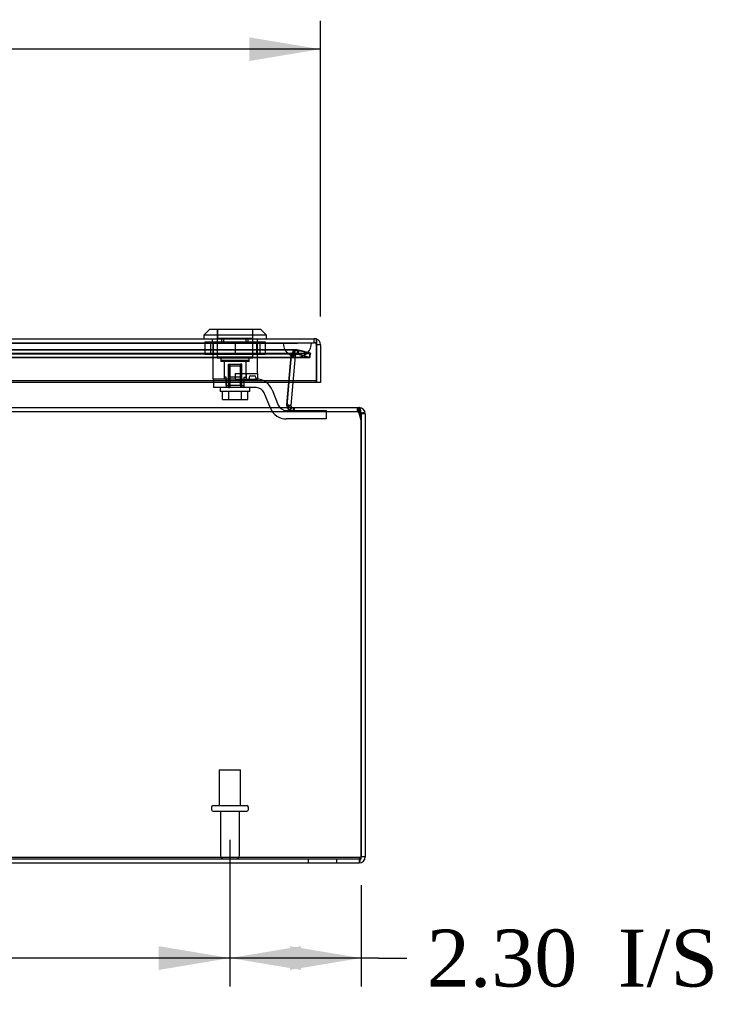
# Model space of a CAD drawing. Header units: inches. Extents: x 1 to 240, y -1 to 159.
# Tile 10 of 24: x 84 to 96, y 23 to 40. Entities that reach past the tile are written whole.
import ezdxf
from ezdxf.enums import TextEntityAlignment as Align
from ezdxf.lldxf.tags import DXFTag

# ---------------------------------------------------------------- set-up
doc = ezdxf.new("R2010")
doc.units = ezdxf.units.IN
doc.header["$MEASUREMENT"] = 0
for name, color, linetype in [('COM70220', 7, 'Continuous'), ('COM70706-7', 7, 'Continuous'), ('COM70709-4', 7, 'Continuous'), ('COM70712-7', 7, 'Continuous'), ('Default', 7, 'Continuous'), ('LOK10031', 7, 'Continuous'), ('LOK10031_CAM', 7, 'Continuous'), ('LOK10031_INSERT', 7, 'Continuous'), ('LOK10031_NUT', 7, 'Continuous'), ('LOK10031_SC', 7, 'Continuous'), ('STD26089', 7, 'Continuous')]:
    doc.layers.add(name, color=color, linetype=linetype)
doc.styles.add('SEACAD_Times_New_Roman', font='times.ttf')
tags = doc.linetypes.add('HIDDEN2', pattern=[0.1875, 0.125, -0.0625]).pattern_tags.tags
tags[6:7] = [DXFTag(74, 4), DXFTag(75, 0), DXFTag(340, '0'), DXFTag(46, 0.0), DXFTag(50, 0.0), DXFTag(44, 0.0), DXFTag(45, 0.0)]
tags[4:5] = [DXFTag(74, 4), DXFTag(75, 0), DXFTag(340, '0'), DXFTag(46, 0.0), DXFTag(50, 0.0), DXFTag(44, 0.0), DXFTag(45, 0.0)]
doc.dimstyles.new('HAMMOND_(STH_-_240x160)', dxfattribs={"dimtxt": 1, "dimasz": 1.25, "dimexe": 0.5, "dimexo": 0.5, "dimgap": 0.25, "dimtad": 0, "dimtih": 1, "dimtoh": 1, "dimzin": 0, "dimdsep": 46, "dimtxsty": 'SEACAD_Times_New_Roman', "dimblk1": '_SE_FILLED', "dimblk2": '_SE_FILLED', "dimsah": 1, "dimcen": 0.5, "dimadec": 0, "dimazin": 0, "dimtfac": 0.8, "dimtofl": 0, "dimtmove": 0, "dimatfit": 3, "dimfxl": 1, "dimtolj": 1, "dimtzin": 0, "dimarcsym": 0})

# ---------------------------------------------------------------- blocks, each defined once
blk = doc.blocks.new('SE4')
at = {"layer": 'COM70220', "color": 7, "linetype": 'HIDDEN2'}
for p, q in [((67.406, 34.468), (88.525, 34.468)), ((67.406, 34.467), (88.525, 34.467)), ((67.406, 34.465), (88.525, 34.465)), ((88.525, 34.468), (89.024, 34.468)), ((88.525, 34.467), (89.024, 34.467)), ((88.525, 34.465), (88.775, 34.465)), ((88.526, 34.468), (88.526, 34.467)), ((88.526, 34.467), (88.775, 34.465)), ((88.775, 34.465), (89.024, 34.467)), ((89.024, 34.467), (89.024, 34.468)), ((67.406, 34.219), (88.525, 34.219)), ((88.525, 34.219), (88.775, 34.219))]:
    blk.add_line(p, q, dxfattribs=at)
blk.add_arc((88.775, 34.469), 0.25, 180, 0, dxfattribs=at)
at = {"layer": 'COM70706-7', "color": 7, "linetype": 'HIDDEN2'}
for p, q in [((66.943, 34.286), (88.989, 34.286)), ((88.775, 34.344), (67.157, 34.344)), ((88.775, 34.272), (67.157, 34.272)), ((88.74, 34.245), (88.67, 34.262)), ((88.755, 34.266), (88.715, 34.326)), ((88.775, 34.272), (88.775, 34.344)), ((88.775, 34.344), (88.803, 34.341)), ((88.775, 34.272), (88.775, 34.344)), ((88.784, 34.341), (88.775, 34.344)), ((88.775, 34.272), (88.785, 34.271)), ((88.784, 34.271), (88.775, 34.272)), ((88.784, 34.341), (88.989, 34.286)), ((88.784, 34.341), (88.784, 34.271)), ((88.784, 34.271), (88.989, 34.216)), ((88.803, 34.341), (88.785, 34.271)), ((89.008, 34.286), (88.803, 34.341)), ((89.008, 34.286), (88.989, 34.216)), ((88.989, 34.286), (88.989, 34.216)), ((66.943, 34.216), (88.989, 34.216)), ((88.668, 34.246), (88.592, 33.377)), ((88.592, 33.377), (88.668, 34.246)), ((88.626, 33.769), (88.668, 34.24)), ((88.739, 34.24), (88.668, 34.246)), ((88.668, 34.24), (88.668, 34.246)), ((88.739, 34.24), (88.698, 33.769)), ((88.989, 34.216), (88.989, 34.216)), ((66.074, 33.259), (89.858, 33.259)), ((88.592, 33.377), (88.592, 33.377)), ((88.592, 33.37), (88.592, 33.377)), ((88.663, 33.364), (88.592, 33.359)), ((88.678, 33.339), (88.634, 33.281)), ((88.68, 33.337), (88.641, 33.277)), ((88.699, 33.331), (88.699, 33.259)), ((88.699, 33.331), (88.699, 33.259)), ((88.72, 33.331), (88.72, 33.259)), ((89.858, 33.331), (89.858, 33.259)), ((89.858, 33.331), (89.858, 33.259)), ((89.858, 33.259), (89.858, 33.259)), ((89.893, 33.233), (89.962, 33.254)), ((66.074, 25.403), (89.858, 25.403)), ((88.966, 25.403), (88.966, 25.331)), ((89.466, 25.331), (89.466, 25.403)), ((89.858, 25.403), (89.858, 25.331))]:
    blk.add_line(p, q, dxfattribs=at)
at = {"layer": 'COM70706-7', "color": 7, "linetype": 'Continuous'}
for p, q in [((88.592, 33.37), (88.626, 33.769)), ((88.698, 33.769), (88.663, 33.37)), ((66.074, 33.331), (89.858, 33.331)), ((88.663, 33.37), (88.592, 33.377)), ((89.858, 33.331), (89.858, 33.331)), ((89.966, 33.223), (89.894, 33.223)), ((89.894, 33.223), (89.894, 25.439)), ((89.894, 25.439), (89.894, 33.223)), ((89.966, 33.223), (89.966, 25.439)), ((89.966, 25.439), (89.894, 25.439)), ((66.074, 25.331), (89.858, 25.331))]:
    blk.add_line(p, q, dxfattribs=at)
at = {"layer": 'COM70706-7', "color": 7, "linetype": 'HIDDEN2'}
for centre, radius, start, end in [((88.775, 34.236), 0.108, 90, 175), ((88.775, 34.236), 0.108, 89.989, 175.011), ((88.775, 34.236), 0.036, 90, 175), ((88.699, 33.367), 0.108, 175, 270), ((88.699, 33.367), 0.108, 174.9854, 270.0146), ((89.858, 33.223), 0.036, 0, 90), ((89.858, 33.223), 0.036, 359.9988, 90.0012), ((89.858, 25.439), 0.036, 270, 335.9777)]:
    blk.add_arc(centre, radius, start, end, dxfattribs=at)
at = {"layer": 'COM70706-7', "color": 7, "linetype": 'Continuous'}
for centre, radius, start, end in [((88.699, 33.367), 0.036, 175, 270), ((89.858, 33.223), 0.108, 0, 90), ((89.858, 25.439), 0.108, 270, 360), ((89.858, 25.439), 0.036, 335.9777, 0)]:
    blk.add_arc(centre, radius, start, end, dxfattribs=at)
at = {"layer": 'COM70706-7', "color": 7, "linetype": 'HIDDEN2'}
for points, knots in [([(88.775, 34.272), (88.765, 34.272), (88.755, 34.272), (88.734, 34.27), (88.724, 34.268), (88.71, 34.265), (88.705, 34.264), (88.695, 34.261), (88.691, 34.259), (88.682, 34.255), (88.678, 34.252), (88.673, 34.248), (88.671, 34.247), (88.669, 34.243), (88.668, 34.241), (88.668, 34.24)], [0, 0, 0, 0, 0.25, 0.25, 0.5, 0.5, 0.625, 0.625, 0.75, 0.75, 0.875, 0.875, 0.9375, 0.9375, 1, 1, 1, 1]), ([(89.858, 25.403), (89.861, 25.403), (89.864, 25.404), (89.87, 25.408), (89.873, 25.411), (89.879, 25.417), (89.882, 25.421), (89.888, 25.43), (89.891, 25.435), (89.894, 25.439)], [0, 0, 0, 0, 0.25, 0.25, 0.5, 0.5, 0.75, 0.75, 1, 1, 1, 1])]:
    blk.add_open_spline(points, degree=3, knots=knots, dxfattribs=at)
at = {"layer": 'COM70706-7', "color": 7, "linetype": 'Continuous'}
for points, knots in [([(88.592, 33.37), (88.591, 33.368), (88.591, 33.366), (88.592, 33.362), (88.593, 33.36), (88.596, 33.357), (88.597, 33.355), (88.601, 33.352), (88.603, 33.351), (88.61, 33.347), (88.614, 33.345), (88.624, 33.341), (88.629, 33.34), (88.645, 33.336), (88.656, 33.334), (88.677, 33.332), (88.688, 33.331), (88.699, 33.331)], [0, 0, 0, 0, 0.0625, 0.0625, 0.125, 0.125, 0.1875, 0.1875, 0.25, 0.25, 0.375, 0.375, 0.5, 0.5, 0.75, 0.75, 1, 1, 1, 1]), ([(89.894, 33.223), (89.894, 33.225), (89.894, 33.229), (89.894, 33.235), (89.893, 33.241), (89.893, 33.246), (89.893, 33.252), (89.891, 33.263), (89.89, 33.275), (89.886, 33.29), (89.883, 33.301), (89.879, 33.312), (89.875, 33.319), (89.87, 33.326), (89.865, 33.329), (89.862, 33.331), (89.859, 33.331), (89.858, 33.331), (89.858, 33.331)], [0, 0, 0, 0, 0.033201, 0.066372, 0.099492, 0.132541, 0.16549, 0.198322, 0.327943, 0.391837, 0.517368, 0.57922, 0.701112, 0.761434, 0.881003, 0.940538, 0.970275, 1, 1, 1, 1]), ([(89.858, 25.331), (89.861, 25.331), (89.864, 25.334), (89.87, 25.345), (89.873, 25.353), (89.879, 25.373), (89.882, 25.385), (89.888, 25.411), (89.891, 25.425), (89.894, 25.439)], [0, 0, 0, 0, 0.25, 0.25, 0.5, 0.5, 0.75, 0.75, 1, 1, 1, 1])]:
    blk.add_open_spline(points, degree=3, knots=knots, dxfattribs=at)
at = {"layer": 'COM70709-4', "color": 7, "linetype": 'HIDDEN2'}
for p, q in [((66.938, 34.282), (88.994, 34.282)), ((88.768, 34.341), (67.164, 34.341)), ((88.768, 34.269), (67.164, 34.269)), ((88.782, 34.268), (88.782, 34.337)), ((88.994, 34.282), (88.782, 34.337)), ((88.994, 34.213), (88.782, 34.268)), ((88.994, 34.282), (88.994, 34.213)), ((66.938, 34.213), (88.994, 34.213)), ((88.662, 34.217), (88.596, 33.435)), ((88.662, 34.21), (88.596, 33.428)), ((88.688, 34.242), (88.662, 34.217)), ((88.688, 34.236), (88.662, 34.21)), ((88.662, 34.217), (88.662, 34.21)), ((88.688, 34.236), (88.688, 34.242)), ((88.595, 33.415), (88.595, 33.408)), ((88.596, 33.435), (88.596, 33.428)), ((88.601, 33.37), (88.601, 33.377)), ((88.722, 33.259), (88.722, 33.331)), ((89.832, 33.259), (89.832, 33.331)), ((89.842, 33.259), (89.842, 33.331)), ((89.856, 33.239), (89.856, 33.269)), ((89.856, 33.269), (89.894, 33.117)), ((89.856, 33.239), (89.894, 33.087)), ((66.038, 25.432), (89.894, 25.432)), ((89.894, 25.402), (89.894, 25.439)), ((66.038, 25.402), (89.894, 25.402))]:
    blk.add_line(p, q, dxfattribs=at)
at = {"layer": 'COM70709-4', "color": 7, "linetype": 'Continuous'}
for p, q in [((89.894, 33.117), (89.894, 33.117)), ((89.894, 33.087), (89.894, 33.087))]:
    blk.add_line(p, q, dxfattribs=at)
at = {"layer": 'COM70709-4', "color": 7, "linetype": 'HIDDEN2'}
for centre in [(88.722, 33.415), (88.722, 33.408)]:
    blk.add_ellipse(centre, major_axis=(0.128, 0), ratio=0.996195, start_param=2.985222, end_param=3.445043, dxfattribs=at)
for points, knots in [([(88.688, 34.242), (88.695, 34.258), (88.703, 34.273), (88.719, 34.3), (88.727, 34.312), (88.743, 34.33), (88.75, 34.336), (88.766, 34.342), (88.774, 34.341), (88.782, 34.337)], [0, 0, 0, 0, 0.25, 0.25, 0.5, 0.5, 0.75, 0.75, 1, 1, 1, 1]), ([(88.688, 34.236), (88.695, 34.241), (88.703, 34.246), (88.719, 34.255), (88.727, 34.259), (88.743, 34.265), (88.75, 34.267), (88.766, 34.269), (88.774, 34.269), (88.782, 34.268)], [0, 0, 0, 0, 0.25, 0.25, 0.5, 0.5, 0.75, 0.75, 1, 1, 1, 1]), ([(88.601, 33.377), (88.603, 33.364), (88.605, 33.351), (88.611, 33.328), (88.615, 33.317), (88.622, 33.299), (88.627, 33.291), (88.633, 33.283), (88.635, 33.281), (88.637, 33.279)], [0, 0, 0, 0, 0.125, 0.125, 0.25, 0.25, 0.375, 0.375, 0.4220898, 0.4220898, 0.4220898, 0.4220898]), ([(88.601, 33.37), (88.601, 33.369), (88.602, 33.367), (88.604, 33.364), (88.606, 33.36), (88.609, 33.357), (88.611, 33.354), (88.614, 33.351), (88.617, 33.349), (88.62, 33.346), (88.623, 33.344), (88.627, 33.342), (88.631, 33.34), (88.634, 33.339), (88.636, 33.338), (88.636, 33.338)], [0, 0, 0, 0, 0.0267961, 0.0539907, 0.081615, 0.1096959, 0.1382562, 0.1673152, 0.1968891, 0.226991, 0.2576264, 0.2887952, 0.3204942, 0.352717, 0.3700466, 0.3700466, 0.3700466, 0.3700466]), ([(88.698, 33.259), (88.699, 33.259), (88.701, 33.259), (88.709, 33.259), (88.716, 33.259), (88.722, 33.259)], [0.8468623, 0.8468623, 0.8468623, 0.8468623, 0.875, 0.875, 1, 1, 1, 1]), ([(89.842, 33.331), (89.844, 33.331), (89.847, 33.325), (89.851, 33.303), (89.854, 33.287), (89.856, 33.269)], [0, 0, 0, 0, 0.5, 0.5, 1, 1, 1, 1]), ([(89.842, 33.259), (89.843, 33.259), (89.844, 33.259), (89.847, 33.257), (89.848, 33.256), (89.85, 33.252), (89.851, 33.25), (89.854, 33.245), (89.855, 33.242), (89.856, 33.239)], [0, 0, 0, 0, 0.25, 0.25, 0.5, 0.5, 0.75, 0.75, 1, 1, 1, 1])]:
    blk.add_open_spline(points, degree=3, knots=knots, dxfattribs=at)
blk.add_open_spline([(88.602, 33.367), (88.602, 33.369), (88.602, 33.369), (88.602, 33.367)], degree=3, dxfattribs=at)
at = {"layer": 'COM70709-4', "color": 7, "linetype": 'Continuous'}
blk.add_open_spline([(88.699, 33.331), (88.702, 33.331), (88.71, 33.331), (88.718, 33.331), (88.722, 33.331)], degree=3, knots=[0.8330971, 0.8330971, 0.8330971, 0.8330971, 0.9054638, 1, 1, 1, 1], dxfattribs=at)
at = {"layer": 'COM70712-7', "color": 7, "linetype": 'Continuous'}
for p, q in [((66.859, 34.541), (89.073, 34.541)), ((89.109, 34.479), (89.109, 34.536)), ((89.109, 34.535), (89.109, 34.535)), ((89.109, 34.535), (89.109, 34.435)), ((89.109, 34.535), (89.109, 34.433)), ((89.109, 33.799), (89.109, 34.479)), ((89.181, 34.433), (89.109, 34.433)), ((89.109, 34.433), (89.109, 33.769)), ((89.181, 34.433), (89.181, 33.769)), ((89.109, 33.799), (66.823, 33.799)), ((89.109, 33.769), (66.823, 33.769)), ((89.109, 33.769), (89.109, 33.799)), ((89.181, 33.769), (89.109, 33.769))]:
    blk.add_line(p, q, dxfattribs=at)
at = {"layer": 'COM70712-7', "color": 7, "linetype": 'HIDDEN2'}
for p, q in [((66.859, 34.469), (89.073, 34.469)), ((87.285, 34.469), (87.285, 34.471)), ((87.482, 34.469), (87.482, 34.541)), ((87.879, 34.469), (87.879, 34.541)), ((88.076, 34.469), (88.076, 34.471)), ((89.073, 34.469), (89.073, 34.541))]:
    blk.add_line(p, q, dxfattribs=at)
at = {"layer": 'COM70712-7', "color": 7, "linetype": 'Continuous'}
for radius, start, end in [(0.108, 70.5509, 90), (0.108, 0, 70.5288), (0.036, 0, 2.6798)]:
    blk.add_arc((89.073, 34.433), radius, start, end, dxfattribs=at)
at = {"layer": 'COM70712-7', "color": 7, "linetype": 'HIDDEN2'}
blk.add_arc((89.073, 34.433), 0.036, 2.6798, 90, dxfattribs=at)
at = {"layer": 'COM70712-7', "color": 7, "linetype": 'Continuous'}
blk.add_ellipse((89.073, 34.433), major_axis=(0.119, 0), ratio=0.908294, start_param=1.263899, end_param=1.570796, dxfattribs=at)
at = {"layer": 'COM70712-7', "color": 7, "linetype": 'HIDDEN2'}
blk.add_ellipse((89.073, 34.433), major_axis=(0.0396, 0), ratio=0.908294, start_param=0.436332, end_param=1.570796, dxfattribs=at)
at = {"layer": 'LOK10031', "color": 7, "linetype": 'Continuous'}
for p, q in [((87.231, 34.701), (87.131, 34.601)), ((88.231, 34.601), (87.131, 34.601)), ((87.131, 34.601), (87.131, 34.541)), ((88.131, 34.701), (87.231, 34.701)), ((88.231, 34.601), (88.131, 34.701)), ((88.231, 34.541), (88.231, 34.601))]:
    blk.add_line(p, q, dxfattribs=at)
at = {"layer": 'LOK10031', "color": 7, "linetype": 'HIDDEN2'}
for p, q in [((87.366, 34.701), (87.366, 34.201)), ((87.996, 34.201), (87.996, 34.701)), ((87.285, 34.471), (87.285, 34.541)), ((87.45, 34.471), (87.285, 34.471)), ((87.288, 34.471), (87.288, 33.831)), ((87.45, 34.471), (87.45, 34.541)), ((87.912, 34.471), (87.45, 34.471)), ((87.912, 34.471), (87.912, 34.541)), ((88.076, 34.471), (87.912, 34.471)), ((88.073, 33.931), (88.073, 34.471)), ((88.076, 34.471), (88.076, 34.541)), ((87.996, 34.201), (87.366, 34.201)), ((87.431, 34.201), (87.431, 34.141)), ((87.931, 34.141), (87.431, 34.141)), ((87.487, 34.141), (87.487, 33.831)), ((87.874, 33.931), (87.874, 34.141)), ((87.931, 34.141), (87.931, 34.201)), ((87.681, 33.931), (88.073, 33.931)), ((87.681, 33.931), (87.681, 33.831)), ((87.874, 33.931), (87.874, 33.831)), ((88.073, 33.931), (88.073, 33.831)), ((87.681, 33.831), (87.288, 33.831)), ((88.054, 33.831), (88.073, 33.831))]:
    blk.add_line(p, q, dxfattribs=at)
at = {"layer": 'LOK10031_CAM', "color": 7, "linetype": 'HIDDEN2'}
for p, q in [((87.304, 33.831), (87.304, 33.681)), ((87.522, 33.831), (87.522, 33.681)), ((87.681, 33.831), (88.054, 33.831)), ((87.837, 33.831), (87.837, 33.681)), ((87.927, 33.861), (87.927, 33.831)), ((87.957, 33.891), (88.017, 33.891)), ((88.047, 33.861), (88.047, 33.831)), ((87.679, 33.681), (87.304, 33.681)), ((88.054, 33.681), (87.679, 33.681)), ((88.302, 33.319), (88.193, 33.588)), ((88.332, 33.644), (88.441, 33.375)), ((88.58, 33.281), (89.159, 33.281)), ((89.159, 33.281), (89.284, 33.281)), ((89.284, 33.281), (89.284, 33.131)), ((89.159, 33.131), (88.58, 33.131)), ((89.284, 33.131), (89.159, 33.131))]:
    blk.add_line(p, q, dxfattribs=at)
for centre, radius, start, end in [((87.957, 33.861), 0.03, 90, 180), ((88.017, 33.861), 0.03, 0, 90), ((88.054, 33.531), 0.3, 22.0194, 90), ((88.054, 33.531), 0.15, 22.0194, 90), ((88.58, 33.431), 0.3, 202.0194, 270), ((88.58, 33.431), 0.15, 202.0194, 270)]:
    blk.add_arc(centre, radius, start, end, dxfattribs=at)
at = {"layer": 'LOK10031_INSERT', "color": 7, "linetype": 'HIDDEN2'}
for p, q in [((87.371, 34.701), (87.371, 34.551)), ((87.991, 34.551), (87.991, 34.701)), ((87.371, 34.551), (87.368, 34.551)), ((87.368, 34.551), (87.368, 34.216)), ((87.371, 34.551), (87.991, 34.551)), ((87.993, 34.551), (87.991, 34.551)), ((87.993, 34.216), (87.993, 34.551)), ((87.993, 34.216), (87.368, 34.216)), ((87.431, 34.216), (87.431, 34.156)), ((87.931, 34.156), (87.431, 34.156)), ((87.487, 34.156), (87.487, 33.866)), ((87.563, 34.091), (87.582, 34.091)), ((87.563, 33.716), (87.563, 34.091)), ((87.582, 34.091), (87.779, 34.091)), ((87.582, 34.091), (87.582, 33.716)), ((87.779, 33.716), (87.779, 34.091)), ((87.799, 34.091), (87.779, 34.091)), ((87.799, 33.716), (87.799, 34.091)), ((87.874, 33.866), (87.874, 34.156)), ((87.931, 34.156), (87.931, 34.216)), ((87.525, 33.866), (87.487, 33.866)), ((87.525, 33.716), (87.525, 33.866)), ((87.795, 33.866), (87.566, 33.866)), ((87.566, 33.866), (87.566, 33.716)), ((87.795, 33.716), (87.795, 33.866)), ((87.837, 33.866), (87.874, 33.866)), ((87.837, 33.866), (87.837, 33.831)), ((87.525, 33.716), (87.566, 33.716)), ((87.795, 33.716), (87.566, 33.716)), ((87.795, 33.716), (87.837, 33.716))]:
    blk.add_line(p, q, dxfattribs=at)
at = {"layer": 'LOK10031_NUT', "color": 7, "linetype": 'HIDDEN2'}
for p, q in [((87.151, 34.484), (87.681, 34.484)), ((87.151, 34.484), (87.151, 34.269)), ((87.248, 34.484), (87.248, 34.269)), ((87.297, 34.484), (87.297, 34.269)), ((87.681, 34.484), (88.211, 34.484)), ((87.681, 34.484), (87.681, 34.269)), ((88.065, 34.269), (88.065, 34.484)), ((88.114, 34.484), (88.114, 34.269)), ((88.211, 34.484), (88.211, 34.269)), ((87.151, 34.269), (87.681, 34.269)), ((87.681, 34.269), (88.211, 34.269))]:
    blk.add_line(p, q, dxfattribs=at)
at = {"layer": 'LOK10031_SC', "color": 7, "linetype": 'HIDDEN2'}
for p, q in [((87.799, 34.056), (87.563, 34.056)), ((87.563, 34.056), (87.563, 33.681)), ((87.587, 34.056), (87.587, 33.681)), ((87.775, 34.056), (87.775, 33.681)), ((87.799, 33.681), (87.799, 34.056)), ((87.418, 33.681), (87.418, 33.611)), ((87.943, 33.611), (87.418, 33.611)), ((87.459, 33.474), (87.459, 33.611)), ((87.563, 33.681), (87.587, 33.681)), ((87.57, 33.474), (87.57, 33.611)), ((87.799, 33.681), (87.775, 33.681)), ((87.792, 33.474), (87.792, 33.611)), ((87.903, 33.474), (87.903, 33.611)), ((87.943, 33.611), (87.943, 33.681)), ((87.459, 33.474), (87.57, 33.474)), ((87.57, 33.474), (87.792, 33.474)), ((87.792, 33.474), (87.903, 33.474))]:
    blk.add_line(p, q, dxfattribs=at)
at = {"layer": 'STD26089', "color": 7, "linetype": 'HIDDEN2'}
for p, q in [((87.403, 26.965), (87.778, 26.965)), ((87.403, 26.965), (87.403, 26.34)), ((87.778, 26.34), (87.778, 26.965)), ((87.266, 26.31), (87.266, 26.27)), ((87.296, 26.34), (87.886, 26.34)), ((87.916, 26.27), (87.916, 26.31)), ((87.296, 26.24), (87.886, 26.24)), ((87.425, 26.24), (87.425, 25.463)), ((87.757, 25.463), (87.757, 26.24))]:
    blk.add_line(p, q, dxfattribs=at)
for centre, radius, start, end in [((87.296, 26.31), 0.03, 90, 180), ((87.886, 26.31), 0.03, 0, 90), ((87.296, 26.27), 0.03, 180, 270), ((87.886, 26.27), 0.03, 270, 0), ((87.485, 25.463), 0.06, 180, 270), ((87.697, 25.463), 0.06, 270, 0)]:
    blk.add_arc(centre, radius, start, end, dxfattribs=at)
blk = doc.blocks.new('DMBLK122')
at = {"layer": 'Default', "linetype": 'Continuous', "transparency": 16777216}
for points in [[(88.841, 23.452), (88.841, 23.869), (87.591, 23.661)], [(88.644, 23.452), (89.894, 23.661), (88.644, 23.869)]]:
    blk.add_hatch(color=7, dxfattribs=at).paths.add_polyline_path(points)
at = {"layer": 'Default', "color": 7, "linetype": 'Continuous', "transparency": 16777216}
for p, q in [((87.591, 25.74), (87.591, 23.161)), ((89.894, 24.939), (89.894, 23.161)), ((90.199, 23.661), (87.591, 23.661)), ((90.199, 23.661), (90.699, 23.661))]:
    blk.add_line(p, q, dxfattribs=at)
at = {"layer": 'Default', "color": 7, "linetype": 'Continuous', "transparency": 16777216, "style": 'SEACAD_Times_New_Roman'}
for s, p in [('I/S', (94.403, 24.161)), ('2.30', (91.049, 24.161))]:
    blk.add_text(s, height=1, dxfattribs=at).set_placement(p, align=Align.TOP_LEFT)
blk = doc.blocks.new('_SE_FILLED')
at = {"color": 0}
blk.add_line((0, 0), (-1, 0), dxfattribs=at)
blk.add_solid([(0, 0), (-1, -0.1665), (-1, 0.1665), (0, 0)], dxfattribs=at)
blk = doc.blocks.new('DMBLK123')
at = {"layer": 'Default', "linetype": 'Continuous', "transparency": 16777216}
for points in [[(69.591, 23.452), (69.591, 23.869), (68.341, 23.661)], [(86.341, 23.452), (87.591, 23.661), (86.341, 23.869)]]:
    blk.add_hatch(color=7, dxfattribs=at).paths.add_polyline_path(points)
at = {"layer": 'Default', "color": 7, "linetype": 'Continuous', "transparency": 16777216}
for p, q in [((68.341, 25.74), (68.341, 23.161)), ((87.591, 25.74), (87.591, 23.161)), ((75.91, 23.661), (68.341, 23.661)), ((87.591, 23.661), (80.022, 23.661))]:
    blk.add_line(p, q, dxfattribs=at)
at = {"layer": 'Default', "color": 7, "linetype": 'Continuous', "transparency": 16777216, "style": 'SEACAD_Times_New_Roman'}
blk.add_text('19.25', height=1, dxfattribs=at).set_placement((76.26, 24.161), align=Align.TOP_LEFT)
blk = doc.blocks.new('DMBLK126')
at = {"layer": 'Default', "linetype": 'Continuous', "transparency": 16777216}
for points in [[(68.001, 39.835), (66.751, 39.627), (68.001, 39.419)], [(87.931, 39.835), (87.931, 39.419), (89.181, 39.627)]]:
    blk.add_hatch(color=7, dxfattribs=at).paths.add_polyline_path(points)
at = {"layer": 'Default', "color": 7, "linetype": 'Continuous', "transparency": 16777216}
for p, q in [((66.751, 34.933), (66.751, 40.127)), ((89.181, 34.933), (89.181, 40.127)), ((75.519, 39.627), (66.751, 39.627)), ((89.181, 39.627), (80.413, 39.627))]:
    blk.add_line(p, q, dxfattribs=at)
at = {"layer": 'Default', "color": 7, "linetype": 'Continuous', "transparency": 16777216, "style": 'SEACAD_Times_New_Roman'}
for s, p in [('22.43', (76.26, 40.127)), ('DOOR', (75.869, 38.627))]:
    blk.add_text(s, height=1, dxfattribs=at).set_placement(p, align=Align.TOP_LEFT)

msp = doc.modelspace()

# ---------------------------------------------------------------- block references
at = {"layer": 'Default'}
msp.add_blockref('SE4', (0, 0), dxfattribs=at)

# ---------------------------------------------------------------- dimensions: what is measured, and where the dimension line sits
at = {"layer": 'Default', "color": 7, "linetype": 'Continuous'}
dim = msp.add_linear_dim(base=(89.181, 39.627), p1=(89.181, 34.433), p2=(66.751, 34.433), angle=180, text='\\A1;<>\\PDOOR', dimstyle='HAMMOND_(STH_-_240x160)', dxfattribs=at)
dim.commit()
dim.dimension.update_dxf_attribs({"geometry": 'DMBLK126', "text_midpoint": (77.966, 39.627), "dimtype": 161})
dim = msp.add_linear_dim(base=(68.341, 23.661), p1=(87.591, 26.24), p2=(68.341, 26.24), text='\\A1;<>', dimstyle='HAMMOND_(STH_-_240x160)', dxfattribs=at)
dim.commit()
dim.dimension.update_dxf_attribs({"geometry": 'DMBLK123', "text_midpoint": (77.966, 23.661), "dimtype": 160})
dim = msp.add_linear_dim(base=(87.591, 23.661), p1=(89.894, 25.439), p2=(87.591, 26.24), text='\\A1;<> I/S', dimstyle='HAMMOND_(STH_-_240x160)', override={"dimtmove": 1}, dxfattribs=at)
dim.commit()
dim.dimension.update_dxf_attribs({"geometry": 'DMBLK122', "text_midpoint": (90.699, 23.661), "dimtype": 160})

doc.saveas('drawing.dxf')
